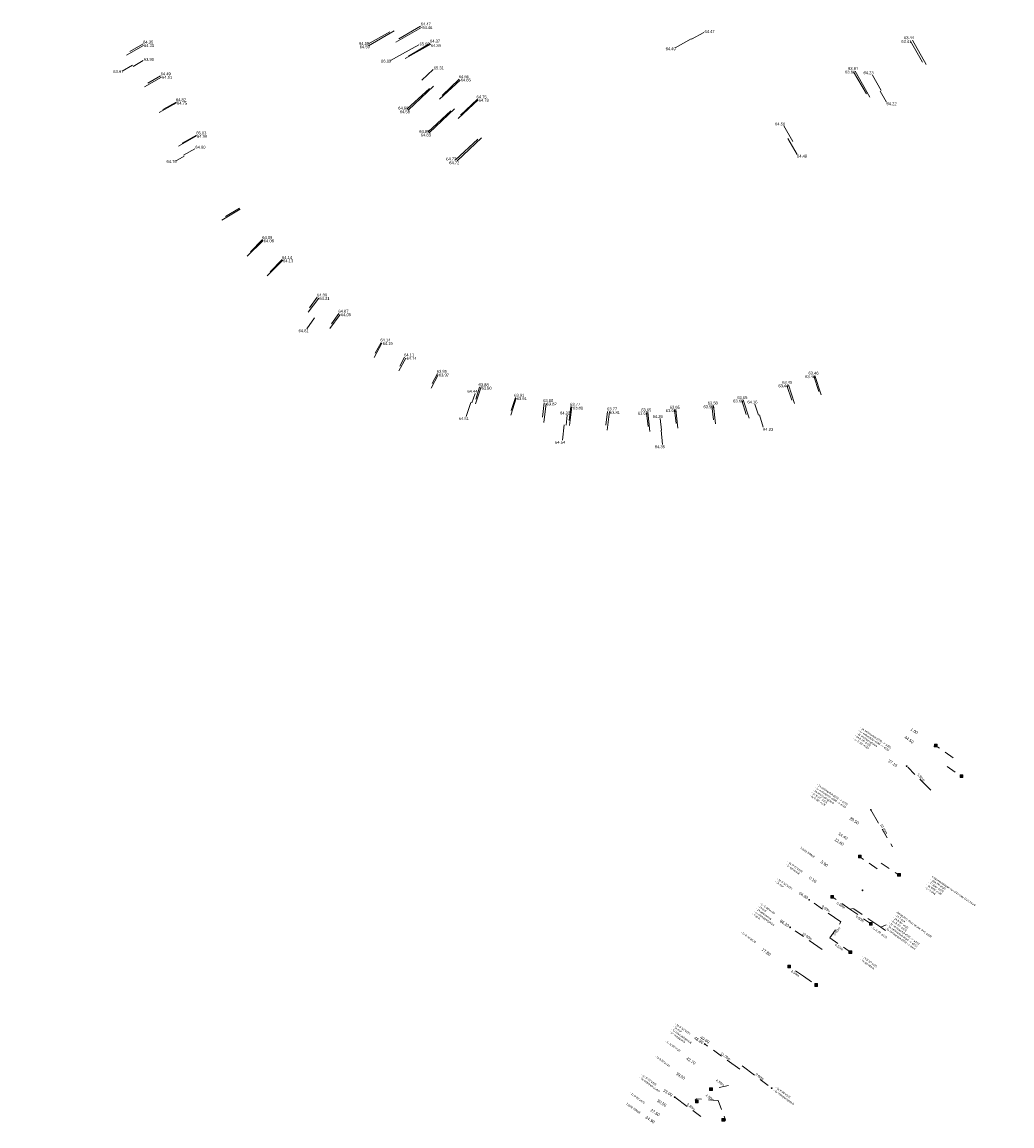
# Model space of a CAD drawing. Header units: inches. Extents: x 0 to 191500, y 0 to 342750.
# Tile 248 of 256: x 186561 to 186816, y 332045 to 332329. Entities that reach past the tile are written whole.
import ezdxf
from ezdxf.enums import TextEntityAlignment as Align

# ---------------------------------------------------------------- set-up
doc = ezdxf.new("R2010")
doc.units = ezdxf.units.IN
doc.header["$MEASUREMENT"] = 0
for name, pattern in [('RI-GWA_HUISAANSLUITING', [23, 4, -1.8, 2.6, -1.8, 4.6, -1.8, 4.6, -1.8]), ('RI-HWA_HUISAANSLUITING', [4.8, 3, -1.8]), ('RI-HWA_KOLKAANSLUITING', [4.3, 2.5, -1.8]), ('RI-VWA_HUISAANSLUITING', [6.1, 2.5, -1.8, 0, -1.8])]:
    doc.linetypes.add(name, pattern=pattern)
doc.layers.get('0').update_dxf_attribs({"lineweight": 20})
for name, color, linetype, lineweight in [('ECW', 150, 'Continuous', 20), ('N-WE-RI-GWA-MAATVOERING-T25', 30, 'RI-GWA_HUISAANSLUITING', 20), ('N-WE-RI-GWA_HUISAANSLUITING', 30, 'RI-GWA_HUISAANSLUITING', 20), ('N-WE-RI-GWA_RIOOLPUT_ONTSTOPPINGSPUT-G', 30, 'Continuous', 20), ('N-WE-RI-HWA-MAATVOERING-T25', 151, 'Continuous', 20), ('N-WE-RI-HWA_HUISAANSLUITING', 150, 'RI-HWA_HUISAANSLUITING', 20), ('N-WE-RI-HWA_KOLK-S', 150, 'Continuous', 20), ('N-WE-RI-HWA_KOLKAANSLUITING', 150, 'RI-HWA_KOLKAANSLUITING', 20), ('N-WE-RI-INLAAT', 7, 'Continuous', 20), ('N-WE-RI-VWA-MAATVOERING-T25', 30, 'Continuous', 20), ('N-WE-RI-VWA_HUISAANSLUITING', 20, 'RI-VWA_HUISAANSLUITING', 20), ('Tekst algemeen', 7, 'Continuous', 20)]:
    doc.layers.add(name, color=color, linetype=linetype, lineweight=lineweight)
picture_1 = doc.add_image_def('image1.ecw', size_in_pixel=(220000, 285000))

# ---------------------------------------------------------------- blocks, each defined once
blk = doc.blocks.new('A$C2C270354')
h = blk.add_hatch(color=256)
h.dxf.hatch_style = 1
edge = h.paths.add_edge_path()
edge.add_arc((0, 0), 0.1, 0, 360)
blk.add_circle((0, 0), 0.1)

msp = doc.modelspace()

# ---------------------------------------------------------------- linework, layer by layer
at = {"layer": 'N-WE-RI-GWA_HUISAANSLUITING'}
for p, q in [((186794.78776, 332131.44395), (186788.53526, 332137.68178)), ((186779.29945, 332126.42577), (186784.86299, 332116.91613)), ((186771.62084, 332097.55081), (186763.40291, 332103.24867)), ((186773.86, 332100.81), (186774.85278, 332100.97288)), ((186781.87134, 332096.17812), (186774.85278, 332100.97288)), ((186766.7508, 332090.46227), (186758.51988, 332096.13934)), ((186781.87134, 332096.17812), (186783.25445, 332096.81595)), ((186781.87134, 332096.17812), (186783.10527, 332095.32522)), ((186745.5747, 332059.6396), (186736.62945, 332066.04135)), ((186746.14245, 332060.46598), (186753.76524, 332054.72043)), ((186728.797, 332052.40341), (186736.62991, 332046.62009))]:
    msp.add_line(p, q, dxfattribs=at)
at = {"layer": 'N-WE-RI-GWA_RIOOLPUT_ONTSTOPPINGSPUT-G'}
for p, q in [((186788.62538, 332137.72511), (186788.44513, 332137.63845)), ((186788.49193, 332137.77191), (186788.57858, 332137.59165)), ((186779.38957, 332126.4691), (186779.20932, 332126.38245)), ((186779.25612, 332126.5159), (186779.34278, 332126.33565)), ((186763.52422, 332103.27038), (186763.34397, 332103.18372)), ((186763.39077, 332103.31717), (186763.47742, 332103.13692)), ((186758.61, 332096.18267), (186758.42975, 332096.09602)), ((186758.47655, 332096.22947), (186758.5632, 332096.04922)), ((186736.60692, 332066.16207), (186736.42667, 332066.07541)), ((186736.47347, 332066.20887), (186736.56013, 332066.02861)), ((186753.85537, 332054.76376), (186753.67512, 332054.6771)), ((186753.72191, 332054.81056), (186753.80857, 332054.63031)), ((186728.88712, 332052.44674), (186728.70687, 332052.36008)), ((186728.75367, 332052.49353), (186728.84033, 332052.31328))]:
    msp.add_line(p, q, dxfattribs=at)
for centre in [(186788.53526, 332137.68178), (186779.29945, 332126.42577), (186763.43409, 332103.22705), (186758.51988, 332096.13934), (186736.5168, 332066.11874), (186753.76524, 332054.72043), (186728.797, 332052.40341)]:
    msp.add_circle(centre, 0.1, dxfattribs=at)
at = {"layer": 'N-WE-RI-HWA_HUISAANSLUITING', "linetype": 'Continuous'}
for p, q in [((186663.558, 332327.853), (186656.954, 332324.114)), ((186649.772, 332323.572), (186655.436, 332326.766)), ((186728.896, 332322.626), (186733.075, 332324.948)), ((186736.277, 332326.626), (186733.124, 332324.859)), ((186790.029, 332324.621), (186793.596, 332318.344)), ((186591.992, 332323.275), (186587.619, 332320.77)), ((186662.852, 332323.427), (186658.697, 332321.072)), ((186665.951, 332323.583), (186659.387, 332319.867)), ((186591.909, 332319.375), (186589.274, 332317.867)), ((186655.575, 332319.365), (186658.675, 332321.11)), ((186586.464, 332316.636), (186589.11, 332318.156)), ((186666.546, 332317.033), (186663.64, 332314.328)), ((186775.283, 332316.603), (186779.06, 332309.96)), ((186596.637, 332315.113), (186592.271, 332312.612)), ((186673.529, 332314.351), (186668.254, 332309.462)), ((186779.718, 332315.649), (186781.993, 332311.652)), ((186659.911, 332306.925), (186665.654, 332312.205)), ((186783.36, 332308.622), (186781.735, 332311.503)), ((186600.458, 332308.51), (186596.049, 332305.985)), ((186678.171, 332309.23), (186673.009, 332304.447)), ((186665.259, 332301.051), (186671.119, 332306.44)), ((186756.887, 332302.59), (186759.211, 332298.512)), ((186605.604, 332299.958), (186600.991, 332297.317)), ((186672.333, 332293.798), (186678.086, 332299.091)), ((186760.296, 332295.146), (186757.938, 332299.304)), ((186605.225, 332296.654), (186602.318, 332294.99)), ((186600.238, 332293.492), (186602.447, 332294.763)), ((186616.888, 332281.132), (186612.181, 332278.27)), ((186622.837, 332273.067), (186618.707, 332268.96)), ((186627.871, 332267.959), (186623.817, 332263.928)), ((186637.103, 332258.176), (186634.36, 332254.556)), ((186642.613, 332253.997), (186639.997, 332250.383)), ((186634.053, 332250.299), (186636.037, 332253.152)), ((186653.397, 332246.628), (186651.403, 332242.873)), ((186659.505, 332242.772), (186657.757, 332239.481)), ((186667.893, 332238.405), (186666.1, 332235.028)), ((186764.907, 332238.226), (186766.493, 332233.246)), ((186677.368, 332233.661), (186676.583, 332231.226)), ((186678.942, 332235.307), (186677.521, 332230.929)), ((186758.107, 332235.864), (186759.646, 332231.033)), ((186675.107, 332227.75), (186676.29, 332231.319)), ((186687.987, 332232.464), (186686.559, 332228.069)), ((186695.671, 332231.076), (186695.064, 332226.189)), ((186746.441, 332231.987), (186747.949, 332227.253)), ((186749.419, 332230.889), (186750.334, 332228.023)), ((186701.121, 332228.089), (186700.801, 332225.496)), ((186702.325, 332230.184), (186701.73, 332225.384)), ((186711.963, 332228.985), (186711.371, 332224.22)), ((186721.889, 332228.866), (186722.414, 332223.886)), ((186729.072, 332229.536), (186729.58, 332224.712)), ((186738.787, 332230.527), (186739.28, 332225.831)), ((186751.609, 332224.919), (186750.603, 332228.11)), ((186699.862, 332221.609), (186700.361, 332225.549)), ((186725.073, 332227.166), (186725.389, 332224.229)), ((186725.669, 332220.468), (186725.305, 332224.219))]:
    msp.add_line(p, q, dxfattribs=at)
at = {"layer": 'N-WE-RI-HWA_KOLK-S'}
for p, q in [((186795.66478, 332143.33238), (186795.66329, 332142.63593)), ((186795.66329, 332142.63593), (186796.36124, 332143.33089)), ((186795.66329, 332142.63593), (186796.35974, 332142.63444)), ((186795.66478, 332143.33238), (186796.35974, 332142.63444)), ((186796.36124, 332143.33089), (186795.66478, 332143.33238)), ((186796.35974, 332142.63444), (186796.36124, 332143.33089)), ((186802.28379, 332135.40985), (186802.28229, 332134.7134)), ((186802.28229, 332134.7134), (186802.98024, 332135.40836)), ((186802.28229, 332134.7134), (186802.97874, 332134.7119)), ((186802.28379, 332135.40985), (186802.97874, 332134.7119)), ((186802.98024, 332135.40836), (186802.28379, 332135.40985)), ((186802.97874, 332134.7119), (186802.98024, 332135.40836)), ((186776.12297, 332114.72053), (186776.12148, 332114.02408)), ((186776.12148, 332114.02408), (186776.81942, 332114.71904)), ((186776.12297, 332114.72053), (186776.81793, 332114.02259)), ((186776.81942, 332114.71904), (186776.12297, 332114.72053)), ((186776.81793, 332114.02259), (186776.81942, 332114.71904)), ((186776.12148, 332114.02408), (186776.81793, 332114.02259)), ((186786.21614, 332110.02778), (186786.21465, 332109.33132)), ((186786.21465, 332109.33132), (186786.9126, 332110.02628)), ((186786.21465, 332109.33132), (186786.9111, 332109.32983)), ((186786.21614, 332110.02778), (186786.9111, 332109.32983)), ((186786.9126, 332110.02628), (186786.21614, 332110.02778)), ((186786.9111, 332109.32983), (186786.9126, 332110.02628)), ((186769.00018, 332104.36064), (186768.99869, 332103.66419)), ((186768.99869, 332103.66419), (186769.69663, 332104.35914)), ((186768.99869, 332103.66419), (186769.69514, 332103.66269)), ((186769.00018, 332104.36064), (186769.69514, 332103.66269)), ((186769.69663, 332104.35914), (186769.00018, 332104.36064)), ((186769.69514, 332103.66269), (186769.69663, 332104.35914)), ((186778.94888, 332097.43551), (186778.94738, 332096.73906)), ((186778.94738, 332096.73906), (186779.64533, 332097.43401)), ((186778.94888, 332097.43551), (186779.64383, 332096.73756)), ((186779.64533, 332097.43401), (186778.94888, 332097.43551)), ((186779.64383, 332096.73756), (186779.64533, 332097.43401)), ((186778.94738, 332096.73906), (186779.64383, 332096.73756)), ((186773.68084, 332090.12298), (186773.67935, 332089.42653)), ((186773.67935, 332089.42653), (186774.3773, 332090.12149)), ((186773.67935, 332089.42653), (186774.3758, 332089.42503)), ((186773.68084, 332090.12298), (186774.3758, 332089.42503)), ((186774.3773, 332090.12149), (186773.68084, 332090.12298)), ((186774.3758, 332089.42503), (186774.3773, 332090.12149)), ((186757.95683, 332086.4076), (186757.95533, 332085.71115)), ((186757.95533, 332085.71115), (186758.65328, 332086.4061)), ((186757.95683, 332086.4076), (186758.65178, 332085.70965)), ((186758.65328, 332086.4061), (186757.95683, 332086.4076)), ((186758.65178, 332085.70965), (186758.65328, 332086.4061)), ((186757.95533, 332085.71115), (186758.65178, 332085.70965)), ((186764.88092, 332081.65459), (186764.87942, 332080.95814)), ((186764.87942, 332080.95814), (186765.57737, 332081.6531)), ((186764.87942, 332080.95814), (186765.57588, 332080.95665)), ((186764.88092, 332081.65459), (186765.57588, 332080.95665)), ((186765.57737, 332081.6531), (186764.88092, 332081.65459)), ((186765.57588, 332080.95665), (186765.57737, 332081.6531)), ((186737.7956, 332054.83187), (186737.79411, 332054.13542)), ((186737.79411, 332054.13542), (186738.49206, 332054.83038)), ((186737.7956, 332054.83187), (186738.49056, 332054.13392)), ((186738.49206, 332054.83038), (186737.7956, 332054.83187)), ((186738.49056, 332054.13392), (186738.49206, 332054.83038)), ((186734.11158, 332051.6488), (186734.11009, 332050.95235)), ((186734.11009, 332050.95235), (186734.80804, 332051.64731)), ((186734.11158, 332051.6488), (186734.80654, 332050.95085)), ((186734.80804, 332051.64731), (186734.11158, 332051.6488)), ((186734.80654, 332050.95085), (186734.80804, 332051.64731)), ((186737.79411, 332054.13542), (186738.49056, 332054.13392)), ((186734.11009, 332050.95235), (186734.80654, 332050.95085)), ((186740.97232, 332046.92154), (186740.97082, 332046.22509)), ((186740.97082, 332046.22509), (186741.66877, 332046.92005)), ((186740.97082, 332046.22509), (186741.66727, 332046.22359)), ((186740.97232, 332046.92154), (186741.66727, 332046.22359)), ((186741.66877, 332046.92005), (186740.97232, 332046.92154)), ((186741.66727, 332046.22359), (186741.66877, 332046.92005))]:
    msp.add_line(p, q, dxfattribs=at)
at = {"layer": 'N-WE-RI-HWA_KOLKAANSLUITING'}
for p, q in [((186800.49809, 332139.80271), (186795.97823, 332142.93653)), ((186798.94328, 332137.56505), (186802.58585, 332135.02233)), ((186780.96764, 332111.21414), (186776.44778, 332114.34796)), ((186781.99675, 332112.6901), (186786.56535, 332109.62776)), ((186773.886, 332100.84762), (186769.36614, 332103.98144)), ((186773.886, 332100.84762), (186779.21294, 332097.12288)), ((186768.763, 332093.44797), (186771.61193, 332097.55694)), ((186768.763, 332093.44797), (186774.11381, 332089.7576)), ((186761.99403, 332083.53859), (186758.28962, 332086.09346)), ((186761.99403, 332083.53859), (186765.42311, 332081.17361)), ((186742.68446, 332055.43273), (186737.97085, 332054.434)), ((186734.07101, 332051.60838), (186734.42543, 332052.01633)), ((186740.02311, 332051.55903), (186734.42543, 332052.01633)), ((186734.29815, 332051.42444), (186734.07101, 332051.60838)), ((186740.02311, 332051.55903), (186741.86277, 332046.53901)), ((186741.68373, 332046.30747), (186741.50397, 332046.44627)), ((186741.86277, 332046.53901), (186741.68373, 332046.30747))]:
    msp.add_line(p, q, dxfattribs=at)
at = {"layer": 'N-WE-RI-VWA_HUISAANSLUITING', "linetype": 'Continuous'}
for p, q in [((186663.348, 332328.194), (186657.717, 332324.962)), ((186649.89, 332323.2), (186656.558, 332327.012)), ((186591.86, 332323.645), (186588.423, 332321.689)), ((186665.766, 332323.737), (186660.211, 332320.549)), ((186789.512, 332324.399), (186792.642, 332318.988)), ((186774.879, 332316.435), (186778.156, 332310.772)), ((186596.388, 332315.431), (186593.089, 332313.553)), ((186673.301, 332314.594), (186668.903, 332310.403)), ((186660.128, 332306.634), (186666.674, 332312.818)), ((186600.378, 332308.679), (186596.99, 332306.751)), ((186677.97, 332309.457), (186673.609, 332305.304)), ((186665.589, 332300.758), (186672.113, 332306.925)), ((186605.603, 332300.194), (186601.944, 332298.111)), ((186672.761, 332293.589), (186678.989, 332299.476)), ((186616.733, 332281.389), (186613.106, 332279.173)), ((186622.61, 332273.28), (186619.548, 332270.141)), ((186627.719, 332268.135), (186624.642, 332264.984)), ((186636.712, 332258.411), (186634.768, 332255.655)), ((186642.292, 332254.241), (186640.397, 332251.556)), ((186653.153, 332246.805), (186651.67, 332244.033)), ((186659.186, 332242.959), (186657.973, 332240.694)), ((186667.701, 332238.755), (186666.36, 332236.25)), ((186764.596, 332238.103), (186765.882, 332234.142)), ((186678.533, 332235.24), (186677.584, 332232.201)), ((186757.685, 332235.732), (186758.919, 332231.932)), ((186687.755, 332232.602), (186686.695, 332229.214)), ((186695.197, 332231.207), (186694.757, 332227.518)), ((186746.071, 332231.787), (186747.229, 332228.223)), ((186702.024, 332230.293), (186701.591, 332226.662)), ((186711.487, 332228.994), (186711.068, 332225.475)), ((186721.556, 332228.692), (186721.98, 332225.173)), ((186728.755, 332229.417), (186729.176, 332225.906)), ((186738.379, 332230.478), (186738.808, 332226.886))]:
    msp.add_line(p, q, dxfattribs=at)

# ---------------------------------------------------------------- block references
at = {"layer": 'N-WE-RI-INLAAT', "rotation": 0.06357443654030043}
msp.add_blockref('A$C2C270354', (186777.18812, 332105.68169), dxfattribs=at)

# ---------------------------------------------------------------- texts
at = {"layer": 'N-WE-RI-GWA-MAATVOERING-T25'}
for s, insert, char_height, width, attachment_point, rotation in [('{\\fArial|b0|i0|c0|p34;1.00}', (186789.63199, 332147.27287), 0.75, 14.6844, 4, 327), ('{\\fArial|b0|i0|c0|p34;44.50}', (186788.92244, 332144.17044), 0.75, 9.3094, 8, 325), ('{\\fArial|b0|i0|c0|p34;37.10}', (186783.8313, 332139.11852), 0.75, 14.6844, 4, 327), ('{\\fProxy 1|b0|i0|c0|p72;\\C7;9.50m }', (186792.01538, 332134.53171), 0.63, 9.3094, 8, 315), ('{\\fArial|b0|i0|c0|p34;20.50}', (186773.93281, 332124.3187), 0.75, 14.6844, 4, 327), ('{\\fProxy 1|b0|i0|c0|p72;\\C7;10.00m }', (186782.41195, 332121.3009), 0.63, 9.3094, 8, 300.3849092), ('{\\fArial|b0|i0|c0|p34;14.40}', (186771.02612, 332120.37435), 0.75, 14.6844, 4, 327), ('{\\fArial|b0|i0|c0|p34;12.60}', (186770.04617, 332118.86439), 0.75, 14.6844, 4, 327), ('{\\fArial|b0|i0|c0|p34;5.90}', (186767.11391, 332112.24145), 0.75, 9.3094, 8, 325), ('{\\fArial|b0|i0|c0|p34;0.10}', (186763.4971, 332108.97432), 0.75, 14.6844, 4, 327), ('{\\fArial|b0|i0|c0|p34;94.80}', (186760.8714, 332105.05319), 0.75, 14.6844, 4, 327), ('{\\fProxy 1|b0|i0|c0|p72;\\C7;9.00m }', (186767.57001, 332100.69332), 0.63, 9.3094, 8, 325), ('{\\fProxy 1|b0|i0|c0|p72;\\C7;5.50m }', (186771.38258, 332101.54054), 0.63, 9.3094, 8, 325), ('{\\fArial|b0|i0|c0|p34;86.20}', (186755.96035, 332097.89608), 0.75, 14.6844, 4, 327), ('{\\fProxy 1|b0|i0|c0|p72;\\C7;6.50m }', (186776.30599, 332098.11126), 0.63, 9.3094, 8, 325), ('{\\fProxy 1|b0|i0|c0|p72;\\C7;10.00m }', (186762.69899, 332093.59869), 0.63, 9.3094, 8, 326), ('{\\fProxy 1|b0|i0|c0|p72;\\C7;5.00m }', (186770.81971, 332094.98443), 0.63, 9.3094, 8, 54), ('{\\fProxy 1|b0|i0|c0|p72;\\C7;6.50m }', (186770.91971, 332090.79762), 0.63, 9.3094, 8, 325), ('{\\fArial|b0|i0|c0|p34;77.80}', (186751.26143, 332090.50813), 0.75, 14.6844, 4, 327), ('{\\fProxy 1|b0|i0|c0|p72;\\C7;4.50m }', (186759.62313, 332084.01087), 0.63, 9.3094, 8, 325), ('{\\fArial|b0|i0|c0|p34;48.80}', (186733.89243, 332067.78963), 0.75, 14.6844, 4, 327), ('{\\fArial|b0|i0|c0|p34;49.80}', (186735.44025, 332067.90954), 0.75, 14.6844, 4, 327), ('{\\fProxy 1|b0|i0|c0|p72;\\C7;11.00m }', (186741.70656, 332062.6418), 0.63, 9.3094, 8, 325), ('{\\fArial|b0|i0|c0|p34;43.70}', (186731.85763, 332062.46705), 0.75, 14.6844, 4, 327), ('{\\fArial|b0|i0|c0|p34;39.00}', (186729.1832, 332058.60215), 0.75, 14.6844, 4, 327), ('{\\fProxy 1|b0|i0|c0|p72;\\C7;9.60m }', (186750.4774, 332057.43559), 0.63, 9.3094, 8, 323), ('{\\fArial|b0|i0|c0|p34;33.00}', (186725.90147, 332054.24592), 0.75, 14.6844, 4, 327), ('{\\fProxy 1|b0|i0|c0|p72;\\C7;4.50m }', (186740.31745, 332055.90231), 0.63, 9.3094, 8, 325), ('{\\fArial|b0|i0|c0|p34;30.50}', (186724.34648, 332051.61243), 0.75, 14.6844, 4, 327), ('{\\fProxy 1|b0|i0|c0|p72;\\C7;4.50m }', (186737.65221, 332052.0313), 0.63, 9.3094, 8, 325), ('{\\fArial|b0|i0|c0|p34;27.50}', (186722.6394, 332049.14548), 0.75, 14.6844, 4, 327), ('{\\fProxy 1|b0|i0|c0|p72;\\C7;9.80m }', (186732.82319, 332049.68085), 0.63, 9.3094, 8, 323), ('{\\fArial|b0|i0|c0|p34;24.90}', (186722.24204, 332046.31248), 0.75, 9.3094, 8, 325)]:
    msp.add_mtext(s, dxfattribs=dict(at, insert=insert, char_height=char_height, width=width, attachment_point=attachment_point, rotation=rotation))
at = {"layer": 'N-WE-RI-HWA-MAATVOERING-T25', "linetype": 'Continuous'}
for s, p in [('64.46', (186663.783, 332328.246)), ('64.47', (186736.48, 332327.226)), ('63.44', (186787.856, 332325.637)), ('64.35', (186592.131, 332323.618)), ('64.59', (186647.5, 332324.175)), ('65.93', (186663.085, 332324.035)), ('64.39', (186665.95, 332323.583)), ('64.49', (186726.449, 332322.773)), ('63.90', (186592.078, 332320.054)), ('66.09', (186653.169, 332319.601)), ('63.97', (186584.199, 332316.897)), ('65.31', (186666.738, 332317.854)), ('63.81', (186773.449, 332317.739)), ('64.23', (186777.433, 332316.602)), ('64.51', (186596.75, 332315.428)), ('64.65', (186673.671, 332314.749)), ('64.75', (186600.599, 332308.759)), ('64.68', (186657.579, 332307.493)), ('64.78', (186678.319, 332309.525)), ('64.22', (186783.36, 332308.622)), ('64.50', (186754.638, 332303.415)), ('64.98', (186605.762, 332300.231)), ('64.85', (186662.995, 332301.5)), ('64.60', (186605.335, 332297.436)), ('64.70', (186597.91, 332293.758)), ('64.72', (186669.947, 332294.414)), ('64.48', (186760.296, 332295.146)), ('64.06', (186622.95, 332273.321)), ('64.13', (186627.932, 332268.18)), ('64.31', (186637.261, 332258.464)), ('64.05', (186642.837, 332254.298)), ('64.81', (186631.92, 332250.171)), ('64.15', (186653.584, 332246.908)), ('64.14', (186659.74, 332243.055)), ('63.46', (186763.241, 332239.255)), ('63.97', (186668.067, 332238.752)), ('63.45', (186756.485, 332236.881)), ('64.44', (186675.409, 332234.573)), ('63.90', (186679.055, 332235.371)), ('63.91', (186688.11, 332232.683)), ('63.82', (186695.794, 332231.295)), ('63.56', (186737.291, 332231.542)), ('63.65', (186744.923, 332232.952)), ('64.16', (186747.531, 332231.829)), ('64.32', (186699.265, 332228.973)), ('63.81', (186702.595, 332230.276)), ('63.81', (186712.112, 332229.071)), ('63.65', (186720.186, 332229.787)), ('64.26', (186723.115, 332228.078)), ('63.65', (186727.513, 332230.466)), ('64.51', (186673.153, 332227.526)), ('64.23', (186751.569, 332224.773)), ('64.54', (186698.002, 332221.438)), ('64.35', (186723.684, 332220.3))]:
    msp.add_text(s, height=0.75, dxfattribs=at).set_placement(p, align=Align.TOP_LEFT)
at = {"layer": 'N-WE-RI-VWA-MAATVOERING-T25', "linetype": 'Continuous'}
for s, p in [('64.47', (186663.377, 332329.161)), ('64.35', (186591.889, 332324.514)), ('64.37', (186665.768, 332324.753)), ('63.41', (186787.178, 332324.658)), ('64.59', (186647.666, 332323.302)), ('64.49', (186596.398, 332316.33)), ('63.81', (186772.67, 332316.802)), ('64.66', (186673.173, 332315.603)), ('64.75', (186677.754, 332310.39)), ('64.82', (186600.325, 332309.651)), ('64.58', (186658.007, 332306.557)), ('65.03', (186605.575, 332301.126)), ('64.83', (186663.41, 332300.596)), ('64.72', (186670.717, 332293.424)), ('64.09', (186622.561, 332274.175)), ('64.14', (186627.651, 332269.042)), ('64.30', (186636.659, 332259.371)), ('64.07', (186642.173, 332255.188)), ('64.14', (186652.994, 332247.779)), ('64.11', (186659.112, 332243.956)), ('63.95', (186667.523, 332239.718)), ('63.46', (186762.39, 332238.341)), ('63.88', (186678.275, 332236.256)), ('63.91', (186687.462, 332233.549)), ('63.44', (186755.478, 332235.995)), ('63.88', (186694.912, 332232.183)), ('63.77', (186701.862, 332231.228)), ('63.65', (186743.848, 332232.078)), ('63.77', (186711.377, 332230.033)), ('63.65', (186719.303, 332228.928)), ('63.63', (186726.528, 332229.606)), ('63.58', (186736.204, 332230.597))]:
    msp.add_text(s, height=0.75, dxfattribs=at).set_placement(p, align=Align.TOP_LEFT)
at = {"layer": 'Tekst algemeen'}
for s, insert, char_height, width, attachment_point, rotation in [('{\\fProxy 1|b0|i0|c0|p8;\\C2;- 1x verloopstuk ø233 --> ø200\\P- 1x verloopstuk ø200 --> ø125\\P- 1x onstoppingsstuk\\P- 4x B 45° ø125\\P\\fProxy 1|b0|i0|c0|p72;- 1x B 90° ø125}', (186776.78718, 332147.86338), 0.5, 14.1897, 1, 326), ('{\\fProxy 1|b0|i0|c0|p8;\\C2;- 1x verloopstuk ø233 --> ø200\\P- 1x verloopstuk ø200 --> ø125\\P- 1x onstoppingsstuk\\P- 1x B 15° ø125\\P\\fProxy 1|b0|i0|c0|p72;- 1x B 90° ø125}', (186765.61457, 332133.19811), 0.5, 14.1897, 1, 326), ('{\\fProxy 1|b0|i0|c0|p72;Loze inlaat}', (186762.85866, 332115.23869), 0.63, 9.3094, 8, 325), ('{\\fProxy 1|b0|i0|c0|p72;\\C2;- 1x B 90°ø125\\P- 1x spruitstuk}', (186758.09888, 332113.30529), 0.5, 14.1897, 1, 324), ('{\\fProxy 1|b0|i0|c0|p72;\\C2;- 1x B 90°ø125\\P- 2x mof}', (186755.40591, 332108.92698), 0.5, 14.1897, 1, 324), ('{\\fProxy 1|b0|i0|c0|p8;\\C2;Kolkaansluitingen van G34 naar G35; totaal:\\P- 33m PP ø125\\P- 7x B90° ø125\\P- 1x B45° ø125\\P- 2x T-stuk}', (186795.25944, 332109.46284), 0.5, 14.1897, 1, 326), ('{\\fProxy 1|b0|i0|c0|p72;\\C2;- 1x B 90°ø125\\P- 1x mof\\P\\fProxy 1|b0|i0|c0|p8;- 1x verloopstuk\\P- 1x onstoppingsstuk\\P- T-stuk}', (186750.92046, 332102.60497), 0.5, 14.1897, 1, 324), ('{\\fProxy 1|b0|i0|c0|p72;\\C2;Aansluiting direct op put; PVC ø300\\P- 1x T-stuk\\P- 1x B 90\\fProxy 1|b0|i0|c0|p8;° ø125\\P\\fProxy 1|b0|i0|c0|p72;- 2x B 45° ø125\\P- 1x verloopstuk ø125 --> ø160\\P\\fProxy 1|b0|i0|c0|p8;- 1x verloopstuk ø160 --> ø250\\P- 1x verloopstuk ø250 --> ø315}', (186786.20316, 332100.28838), 0.5, 18.0017, 1, 324), ('{\\fProxy 1|b0|i0|c0|p72;\\C2;- 1x B 90°ø125}', (186746.03556, 332095.18331), 0.5, 14.1897, 1, 324), ('{\\fProxy 1|b0|i0|c0|p72;\\C2;- 1x B 90° ø125}', (186779.66483, 332096.48317), 0.5, 14.1897, 1, 324), ('{\\fProxy 1|b0|i0|c0|p72;\\C2;- 2x B 90°ø125\\P- 1x spruitstuk}', (186777.30331, 332088.87406), 0.5, 14.1897, 1, 324), ('{\\fProxy 1|b0|i0|c0|p72;\\C2;- 1x B 90°ø125\\P- 1x mof\\P\\fProxy 1|b0|i0|c0|p8;- 1x onstoppingsstuk\\P\\fProxy 1|b0|i0|c0|p72;- 1x verloopstuk}', (186729.13601, 332071.5856), 0.5, 14.1897, 1, 324), ('{\\fProxy 1|b0|i0|c0|p72;\\C2;- 1x B 90°ø125}', (186726.63176, 332067.14222), 0.5, 14.1897, 1, 324), ('{\\fProxy 1|b0|i0|c0|p72;\\C2;- 1x B 90°ø125}', (186723.94057, 332063.28884), 0.5, 14.1897, 1, 324), ('{\\fProxy 1|b0|i0|c0|p72;\\C2;- 1x B 90°ø125\\P\\fProxy 1|b0|i0|c0|p8;- 1x onstoppingsstuk}', (186720.44554, 332058.45023), 0.5, 14.1897, 1, 324), ('{\\fProxy 1|b0|i0|c0|p72;\\C2;- 1x B 90°ø125\\P\\fProxy 1|b0|i0|c0|p8;- 1x onstoppingsstuk}', (186754.98271, 332055.18275), 0.5, 14.1897, 1, 324), ('{\\fProxy 1|b0|i0|c0|p72;\\C2;- 1x B 90°ø125}', (186717.42583, 332053.81126), 0.5, 14.1897, 1, 324), ('{\\fProxy 1|b0|i0|c0|p72;Loze inlaat}', (186717.98679, 332049.30971), 0.63, 9.3094, 8, 325)]:
    msp.add_mtext(s, dxfattribs=dict(at, insert=insert, char_height=char_height, width=width, attachment_point=attachment_point, rotation=rotation))

# ---------------------------------------------------------------- pictures from other files: only their frames are drawn
at = {"layer": 'ECW'}
image = msp.add_image(picture_1, insert=(180500, 328500), size_in_units=(11000, 14250), dxfattribs=at)
image.dxf.flags = 7

doc.saveas('drawing.dxf')
